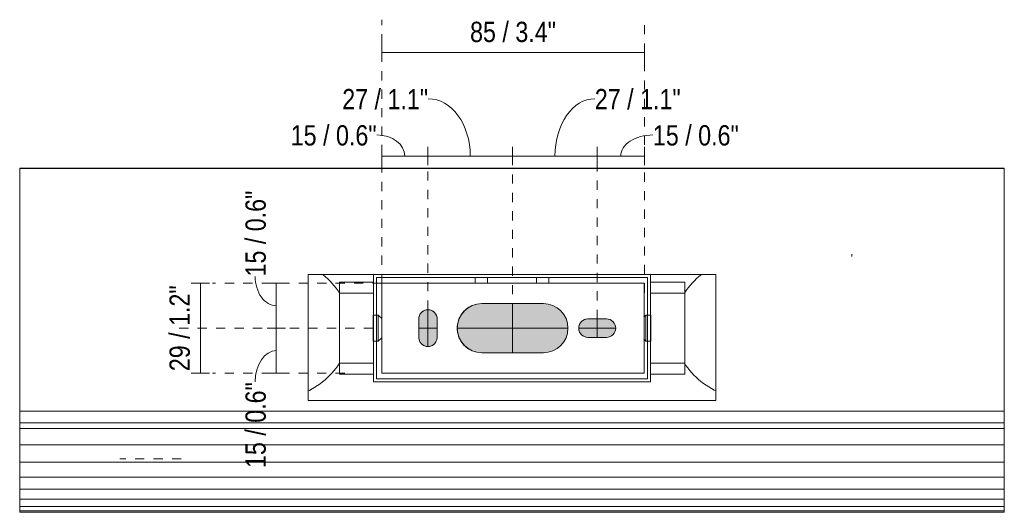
# Model space of a CAD drawing. Header units: millimetres. Extents: x -3404 to -2194, y 303 to 6745.
# Tile 3 of 4: x -2514 to -2194, y 454 to 614. Entities that reach past the tile are written whole.
import ezdxf

# ---------------------------------------------------------------- set-up
doc = ezdxf.new("R2010")
doc.units = ezdxf.units.MM
doc.linetypes.add('Dash', pattern=[6, 3, -3])
for name, color, linetype, lineweight in [('Cotas', 7, 'Continuous', 9), ('Cotas-3', 7, 'Continuous', 9), ('Elementos de detalle', 7, 'Continuous', 9), ('Lighthing Fixture Detail Wide Black', 7, 'Continuous', 20), ('Lighthing Fixture Dim Black SOL', 7, 'Continuous', 9), ('Luminarias', 7, 'Continuous', 20)]:
    doc.layers.add(name, color=color, linetype=linetype, lineweight=lineweight)
doc.layers.add('Lighthing Fixture Dim Grey Dash', color=7, linetype='Dash', lineweight=9, true_color=0xd2d2d2)
doc.layers.add('Lighthing Fixture Dim Grey SOL', color=7, linetype='Continuous', lineweight=9, true_color=0x5b5b5b)
doc.styles.add('Arial Narrow', font='ARIALN.TTF', dxfattribs={"height": 6.6})
doc.dimstyles.new('FARO_-_2_2mm_Arial_Narrow_mm_Inch_Left', dxfattribs={"dimscale": 304.8, "dimtxt": 6.754644, "dimasz": 0, "dimexe": 0.009843, "dimexo": 0.0625, "dimgap": 0.004921, "dimtad": 1, "dimdec": 0, "dimzin": 0, "dimdsep": 46, "dimtxsty": 'Arial Narrow', "dimblk1": 'NONE', "dimblk2": 'NONE', "dimsah": 1, "dimcen": 0.09, "dimadec": 0, "dimazin": 0, "dimtfac": 1, "dimtdec": 4, "dimtix": 1, "dimtmove": 0, "dimatfit": 3, "dimfxl": 0.009843, "dimfxlon": 1, "dimtvp": 1, "dimtolj": 1, "dimtzin": 0, "dimarcsym": 2})
doc.dimstyles.new('FARO_-_2_2mm_Arial_Narrow_mm_Inch_Left_1', dxfattribs={"dimscale": 304.8, "dimtxt": 6.754644, "dimasz": 0, "dimexe": 0.009843, "dimexo": 0.0625, "dimgap": 0.004921, "dimtad": 1, "dimdec": 0, "dimzin": 0, "dimdsep": 46, "dimtxsty": 'Arial Narrow', "dimblk1": 'NONE', "dimblk2": 'NONE', "dimsah": 1, "dimcen": 0.09, "dimadec": 0, "dimazin": 0, "dimtfac": 1, "dimtdec": 4, "dimtix": 1, "dimtmove": 1, "dimatfit": 3, "dimfxl": 0.009843, "dimfxlon": 1, "dimtvp": 1, "dimtolj": 1, "dimtzin": 0, "dimarcsym": 2})
doc.dimstyles.new('FARO_-_2_2mm_Arial_Narrow_mm_Inch_Right_1', dxfattribs={"dimscale": 304.8, "dimtxt": 6.754644, "dimasz": 0, "dimexe": 0.009843, "dimexo": 0.0625, "dimgap": 0.004921, "dimtad": 1, "dimdec": 0, "dimzin": 0, "dimdsep": 46, "dimtxsty": 'Arial Narrow', "dimblk1": 'NONE', "dimblk2": 'NONE', "dimsah": 1, "dimcen": 0.09, "dimadec": 0, "dimazin": 0, "dimtfac": 1, "dimtdec": 4, "dimtix": 1, "dimtmove": 1, "dimatfit": 3, "dimfxl": 0.009843, "dimfxlon": 1, "dimtvp": 1, "dimtolj": 1, "dimtzin": 0, "dimarcsym": 2})

# ---------------------------------------------------------------- blocks, each defined once
blk = doc.blocks.new('63436 - 63420 MILO 280 White wall lamp-595160-Alzado_PDF Fixing')
at = {"layer": 'Luminarias', "color": 9, "true_color": 0xc0c0c0}
for p, q in [((6689.5, 565.69), (6369.5, 565.69)), ((6369.5, 565.69), (6369.5, 565.63)), ((6369.5, 500.5), (6369.5, 565.63)), ((6689.5, 565.63), (6369.5, 565.63)), ((6689.5, 565.63), (6689.5, 565.69)), ((6689.5, 565.63), (6689.5, 500.5)), ((6463.26, 500.5), (6463.26, 531.17)), ((6463.26, 531.17), (6595.73, 531.17)), ((6484.5, 528.69), (6473.44, 528.69)), ((6473.44, 513.69), (6473.44, 528.69)), ((6574.5, 531.17), (6484.5, 531.17)), ((6484.5, 531.17), (6484.5, 496.17)), ((6485.5, 530.17), (6573.5, 530.17)), ((6485.5, 497.17), (6485.5, 530.17)), ((6487.14, 528.28), (6487.15, 528.28)), ((6487.15, 528.28), (6572.5, 528.28)), ((6487.15, 499.07), (6487.15, 528.28)), ((6517.5, 530.17), (6517.5, 528.28)), ((6521.49, 528.28), (6521.49, 530.17)), ((6537.5, 530.17), (6537.5, 528.28)), ((6541.49, 528.28), (6541.49, 530.17)), ((6572.5, 499.07), (6572.5, 528.28)), ((6573.5, 530.17), (6573.5, 497.17)), ((6574.5, 496.17), (6574.5, 531.17)), ((6585.66, 528.69), (6574.5, 528.69)), ((6585.66, 513.69), (6585.66, 528.69)), ((6595.73, 531.17), (6595.73, 500.5)), ((6484.5, 525.09), (6473.44, 525.09)), ((6585.55, 525.09), (6574.5, 525.09)), ((6486.01, 517.95), (6484.39, 517.95)), ((6484.39, 513.69), (6484.39, 517.95)), ((6487.15, 516.81), (6486.01, 517.95)), ((6486.01, 513.69), (6486.01, 517.95)), ((6572.98, 517.95), (6572.32, 517.29)), ((6574.6, 517.95), (6572.98, 517.95)), ((6572.98, 513.69), (6572.98, 517.95)), ((6574.6, 513.69), (6574.6, 517.95)), ((6473.44, 498.69), (6473.44, 513.69)), ((6484.39, 509.43), (6484.39, 513.69)), ((6486.01, 509.43), (6486.01, 513.69)), ((6572.98, 509.43), (6572.98, 513.69)), ((6574.6, 509.43), (6574.6, 513.69)), ((6585.66, 498.69), (6585.66, 513.69)), ((6484.39, 509.43), (6486.01, 509.43)), ((6486.01, 509.43), (6487.15, 510.56)), ((6572.32, 510.09), (6572.98, 509.43)), ((6572.98, 509.43), (6574.6, 509.43)), ((6369.5, 500.5), (6369.5, 486.72)), ((6463.26, 500.5), (6463.26, 490.17)), ((6473.44, 502.28), (6484.5, 502.28)), ((6574.5, 502.28), (6585.55, 502.28)), ((6595.73, 490.17), (6595.73, 500.5)), ((6689.5, 486.72), (6689.5, 500.5)), ((6473.44, 498.69), (6484.5, 498.69)), ((6484.5, 496.17), (6574.5, 496.17)), ((6573.5, 497.17), (6485.5, 497.17)), ((6487.15, 499.07), (6487.14, 499.07)), ((6572.5, 499.07), (6487.15, 499.07)), ((6574.5, 498.69), (6585.66, 498.69)), ((6595.73, 490.17), (6463.26, 490.17)), ((6369.5, 482.83), (6369.5, 486.72)), ((6369.5, 486.72), (6689.5, 486.72)), ((6689.5, 486.72), (6689.5, 482.83)), ((6369.5, 481.09), (6369.5, 482.83)), ((6369.5, 482.83), (6689.5, 482.83)), ((6369.5, 475.71), (6369.5, 481.09)), ((6369.5, 481.09), (6689.5, 481.09)), ((6689.5, 482.83), (6689.5, 481.09)), ((6689.5, 481.09), (6689.5, 475.71)), ((6369.5, 470.04), (6369.5, 475.71)), ((6369.5, 475.71), (6689.5, 475.71)), ((6689.5, 475.71), (6689.5, 470.04)), ((6369.5, 465.2), (6369.5, 470.04)), ((6369.5, 470.04), (6689.5, 470.04)), ((6689.5, 470.04), (6689.5, 465.2)), ((6369.5, 461.28), (6369.5, 465.2)), ((6369.5, 465.2), (6689.5, 465.2)), ((6689.5, 465.2), (6689.5, 461.28)), ((6369.5, 461.28), (6689.5, 461.28)), ((6369.5, 458), (6369.5, 461.14)), ((6689.5, 461.14), (6689.5, 458)), ((6369.5, 455.65), (6369.5, 458.05)), ((6369.5, 458), (6689.5, 458)), ((6689.5, 458.05), (6689.5, 455.65)), ((6369.5, 454.21), (6369.5, 455.71)), ((6369.5, 455.65), (6689.5, 455.65)), ((6689.5, 455.71), (6689.5, 454.21)), ((6369.5, 453.77), (6369.5, 454.26)), ((6369.5, 454.21), (6689.5, 454.21)), ((6369.5, 453.77), (6689.5, 453.77)), ((6689.5, 454.26), (6689.5, 453.77))]:
    blk.add_line(p, q, dxfattribs=at)
at = {"layer": 'Luminarias', "color": 9, "true_color": 0xc0c0c0, "flags": 128}
for points in [[(6467.91, 531.17), (6468.08, 531.04), (6468.86, 530.38), (6469.62, 529.69), (6470.35, 528.97), (6471.05, 528.22), (6471.72, 527.44), (6472.36, 526.64), (6472.96, 525.81), (6473.44, 525.09)], [(6585.55, 525.09), (6586.13, 525.94), (6586.74, 526.77), (6587.38, 527.57), (6588.05, 528.34), (6588.76, 529.09), (6589.49, 529.8), (6590.25, 530.49), (6591.04, 531.15)], [(6473.44, 502.28), (6472.87, 501.44), (6472.26, 500.61), (6471.61, 499.81), (6470.94, 499.04), (6470.23, 498.29), (6469.5, 497.58), (6468.74, 496.89), (6467.95, 496.23), (6467.13, 495.61), (6466.29, 495.02), (6465.43, 494.46), (6464.55, 493.94), (6463.65, 493.45), (6463.26, 493.27)], [(6595.73, 493.27), (6595.2, 493.53), (6594.3, 494.02), (6593.42, 494.55), (6592.56, 495.11), (6591.72, 495.71), (6590.91, 496.34), (6590.13, 497), (6589.37, 497.69), (6588.64, 498.41), (6587.94, 499.16), (6587.27, 499.94), (6586.63, 500.74), (6586.03, 501.57), (6585.55, 502.28)]]:
    blk.add_lwpolyline(points, dxfattribs=at)
at = {"layer": 'Luminarias', "color": 9, "true_color": 0xc0c0c0}
for centre, major_axis, start_param, end_param in [((6502.19, 516.68), (0, 3), 0.785398, 0.840998), ((6502.19, 516.68), (0, 3), 0.523599, 0.609607), ((6502.19, 516.68), (0, 3), 5.917385, 6.648933), ((6502.19, 516.68), (0, 3), 5.673516, 5.759587), ((6502.19, 516.68), (0, 3), 5.442188, 5.497787), ((6519.69, 513.68), (0, 8), 0.483315, 1.009575), ((6519.69, 513.68), (0, 8), 0.241653, 0.262561), ((6502.19, 516.68), (0, 3), 1.308997, 1.328725), ((6502.19, 516.68), (0, 3), 1.047198, 1.08549), ((6502.19, 516.68), (0, 3), 5.197695, 5.235988), ((6502.19, 516.68), (0, 3), 4.95446, 4.974189), ((6519.69, 513.68), (0, 8), 1.372755, 1.515351), ((6519.69, 513.68), (0, 8), 1.118498, 1.262319), ((6554.19, 513.68), (0, 3), 0.966561, 2.175032), ((6554.19, 513.68), (0, 3), 0.724866, 0.780425), ((6554.19, 513.68), (0, 3), 0.483172, 0.526035), ((6554.19, 513.68), (0, 3), 0.241478, 0.262345), ((6519.69, 513.68), (0, 8), 1.626242, 1.768838), ((6502.19, 510.68), (0, 3), 1.812934, 1.832596), ((6502.19, 510.68), (0, 3), 2.056232, 2.094395), ((6502.19, 510.68), (0, 3), 4.18879, 4.227796), ((6502.19, 510.68), (0, 3), 4.45059, 4.471112), ((6519.69, 513.68), (0, 8), 1.879274, 2.023094), ((6519.69, 513.68), (0, 8), 2.132018, 2.658277), ((6554.19, 513.68), (0, 3), 2.361168, 2.416726), ((6554.19, 513.68), (0, 3), 2.615557, 2.65842), ((6554.19, 513.68), (0, 3), 2.879248, 2.900115), ((6502.19, 510.68), (0, 3), 2.300786, 2.356195), ((6502.19, 510.68), (0, 3), 2.532266, 2.617994), ((6502.19, 510.68), (0, 3), 2.776188, 3.507941), ((6502.19, 510.68), (0, 3), 3.665192, 3.751893), ((6502.19, 510.68), (0, 3), 3.926991, 3.983228), ((6519.69, 513.68), (0, 8), 2.879032, 2.89994)]:
    blk.add_ellipse(centre, major_axis=major_axis, ratio=1, start_param=start_param, end_param=end_param, dxfattribs=at)
blk = doc.blocks.new('DIMBLOCK4-Alzado_PDF Fixing')
at = {"layer": 'Cotas-3', "color": 251, "true_color": 0x5b5b5b}
for p, q in [((-2395.93, 603.33), (-2395.93, 606.33)), ((-2310.57, 603.33), (-2310.57, 606.33)), ((-2395.93, 603.33), (-2310.57, 603.33)), ((-2395.93, 603.33), (-2395.93, 600.33)), ((-2310.57, 603.33), (-2310.57, 600.33))]:
    blk.add_line(p, q, dxfattribs=at)
at = {"layer": 'Cotas-3', "color": 0, "insert": (-2367.24, 613.36), "char_height": 6.6, "width": 33.5802, "attachment_point": 1, "line_spacing_factor": 0.974696, "style": 'Arial Narrow'}
blk.add_mtext('85 / 3.4"', dxfattribs=at)
blk = doc.blocks.new('_None')
blk = doc.blocks.new('DIMBLOCK5-Alzado_PDF Fixing')
at = {"layer": 'Cotas-3', "color": 251, "true_color": 0x5b5b5b}
for p, q in [((-2395.93, 569.68), (-2395.93, 572.68)), ((-2395.93, 569.68), (-2380.92, 569.68)), ((-2395.93, 569.68), (-2395.93, 566.68)), ((-2380.92, 569.68), (-2380.92, 572.68)), ((-2380.92, 569.68), (-2380.92, 566.68))]:
    blk.add_line(p, q, dxfattribs=at)
blk.add_ellipse((-2397.55, 569.68), major_axis=(9.12, 0), ratio=0.752044, start_param=0, end_param=1.570796, dxfattribs=at)
at = {"layer": 'Cotas-3', "color": 0, "insert": (-2425.53, 579.71), "char_height": 6.6, "width": 33.5802, "attachment_point": 1, "line_spacing_factor": 0.974696, "style": 'Arial Narrow'}
blk.add_mtext('15 / 0.6"', dxfattribs=at)
blk = doc.blocks.new('DIMBLOCK6-Alzado_PDF Fixing')
at = {"layer": 'Cotas-3', "color": 251, "true_color": 0x5b5b5b}
for p, q in [((-2380.92, 569.68), (-2380.92, 572.68)), ((-2380.92, 569.68), (-2353.42, 569.68)), ((-2380.92, 569.68), (-2380.92, 566.68)), ((-2353.42, 569.68), (-2353.42, 572.68)), ((-2353.42, 569.68), (-2353.42, 566.68))]:
    blk.add_line(p, q, dxfattribs=at)
blk.add_ellipse((-2380.81, 569.68), major_axis=(0, 18.64), ratio=0.731762, start_param=4.712389, end_param=6.283185, dxfattribs=at)
at = {"layer": 'Cotas-3', "color": 0, "insert": (-2408.79, 591.49), "char_height": 6.6, "width": 33.5802, "attachment_point": 1, "line_spacing_factor": 0.974696, "style": 'Arial Narrow'}
blk.add_mtext('27 / 1.1"', dxfattribs=at)
blk = doc.blocks.new('DIMBLOCK7-Alzado_PDF Fixing')
at = {"layer": 'Cotas-3', "color": 251, "true_color": 0x5b5b5b}
for p, q in [((-2353.42, 569.68), (-2353.42, 572.68)), ((-2353.42, 569.68), (-2325.92, 569.68)), ((-2353.42, 569.68), (-2353.42, 566.68)), ((-2325.92, 569.68), (-2325.92, 572.68)), ((-2325.92, 569.68), (-2325.92, 566.68))]:
    blk.add_line(p, q, dxfattribs=at)
blk.add_ellipse((-2326.7, 569.68), major_axis=(0, 18.64), ratio=0.695551, start_param=0, end_param=1.570796, dxfattribs=at)
at = {"layer": 'Cotas-3', "color": 0, "insert": (-2326.7, 591.49), "char_height": 6.6, "width": 33.5802, "attachment_point": 1, "line_spacing_factor": 0.974696, "style": 'Arial Narrow'}
blk.add_mtext('27 / 1.1"', dxfattribs=at)
blk = doc.blocks.new('DIMBLOCK8-Alzado_PDF Fixing')
at = {"layer": 'Cotas-3', "color": 251, "true_color": 0x5b5b5b}
for p, q in [((-2325.92, 569.68), (-2325.92, 572.68)), ((-2325.92, 569.68), (-2310.57, 569.68)), ((-2325.92, 569.68), (-2325.92, 566.68)), ((-2310.57, 569.68), (-2310.57, 572.68)), ((-2310.57, 569.68), (-2310.57, 566.68))]:
    blk.add_line(p, q, dxfattribs=at)
blk.add_ellipse((-2307.82, 569.68), major_axis=(10.43, 0), ratio=0.657832, start_param=1.570796, end_param=3.141593, dxfattribs=at)
at = {"layer": 'Cotas-3', "color": 0, "insert": (-2307.82, 579.71), "char_height": 6.6, "width": 33.5802, "attachment_point": 1, "line_spacing_factor": 0.974696, "style": 'Arial Narrow'}
blk.add_mtext('15 / 0.6"', dxfattribs=at)
blk = doc.blocks.new('DIMBLOCK9-Alzado_PDF Fixing')
at = {"layer": 'Cotas-3', "color": 251, "true_color": 0x5b5b5b}
for p, q in [((-2430.21, 528.28), (-2433.21, 528.28)), ((-2430.21, 528.28), (-2430.21, 513.68)), ((-2430.21, 528.28), (-2427.21, 528.28)), ((-2430.21, 513.68), (-2433.21, 513.68)), ((-2430.21, 513.68), (-2427.21, 513.68))]:
    blk.add_line(p, q, dxfattribs=at)
blk.add_ellipse((-2430.21, 530.5), major_axis=(0, 9.52), ratio=0.720907, start_param=1.570796, end_param=3.141593, dxfattribs=at)
at = {"layer": 'Cotas-3', "color": 0, "insert": (-2440.24, 530.5), "char_height": 6.6, "width": 33.5802, "attachment_point": 1, "rotation": 90, "line_spacing_factor": 0.974696, "style": 'Arial Narrow'}
blk.add_mtext('15 / 0.6"', dxfattribs=at)
blk = doc.blocks.new('DIMBLOCK10-Alzado_PDF Fixing')
at = {"layer": 'Cotas-3', "color": 251, "true_color": 0x5b5b5b}
for p, q in [((-2430.21, 513.68), (-2433.21, 513.68)), ((-2430.21, 513.68), (-2430.21, 499.07)), ((-2430.21, 513.68), (-2427.21, 513.68)), ((-2430.21, 499.07), (-2433.21, 499.07)), ((-2430.21, 499.07), (-2427.21, 499.07))]:
    blk.add_line(p, q, dxfattribs=at)
blk.add_ellipse((-2430.21, 496.17), major_axis=(0, 10.2), ratio=0.67231, start_param=0, end_param=1.570796, dxfattribs=at)
at = {"layer": 'Cotas-3', "color": 0, "insert": (-2440.24, 468.19), "char_height": 6.6, "width": 33.5802, "attachment_point": 1, "rotation": 90, "line_spacing_factor": 0.974696, "style": 'Arial Narrow'}
blk.add_mtext('15 / 0.6"', dxfattribs=at)
blk = doc.blocks.new('DIMBLOCK11-Alzado_PDF Fixing')
at = {"layer": 'Cotas-3', "color": 251, "true_color": 0x5b5b5b}
for p, q in [((-2454.9, 528.28), (-2457.9, 528.28)), ((-2454.9, 528.28), (-2454.9, 499.07)), ((-2454.9, 528.28), (-2451.9, 528.28)), ((-2454.9, 499.07), (-2457.9, 499.07)), ((-2454.9, 499.07), (-2451.9, 499.07))]:
    blk.add_line(p, q, dxfattribs=at)
at = {"layer": 'Cotas-3', "color": 0, "insert": (-2464.93, 499.69), "char_height": 6.6, "width": 33.5802, "attachment_point": 1, "rotation": 90, "line_spacing_factor": 0.974696, "style": 'Arial Narrow'}
blk.add_mtext('29 / 1.2"', dxfattribs=at)

msp = doc.modelspace()

# ---------------------------------------------------------------- hatches: boundary and pattern name
at = {"layer": 'Elementos de detalle', "true_color": 0xc0c0c0}
h = msp.add_hatch(color=9, dxfattribs=at)
h.paths.add_polyline_path([(-2356.15, 505.68), (-2343.42, 505.68), (-2341.35, 505.95), (-2339.42, 506.75), (-2337.76, 508.02), (-2336.49, 509.68), (-2335.69, 511.61), (-2335.42, 513.68), (-2335.69, 515.75), (-2336.49, 517.68), (-2337.76, 519.34), (-2339.42, 520.61), (-2341.35, 521.41), (-2343.42, 521.68), (-2363.42, 521.68), (-2365.49, 521.41), (-2367.42, 520.61), (-2369.08, 519.34), (-2370.35, 517.68), (-2371.15, 515.75), (-2371.42, 513.68), (-2371.15, 511.61), (-2370.35, 509.68), (-2369.08, 508.02), (-2367.42, 506.75), (-2365.49, 505.95), (-2363.42, 505.68)])
h.paths.add_polyline_path([(-2381.28, 507.7), (-2380.56, 507.7), (-2379.85, 507.87), (-2379.21, 508.21), (-2378.67, 508.69), (-2378.26, 509.29), (-2378, 509.97), (-2377.92, 510.68), (-2377.92, 516.68), (-2378.01, 517.4), (-2378.26, 518.07), (-2378.67, 518.67), (-2379.21, 519.15), (-2379.85, 519.48), (-2380.56, 519.66), (-2381.28, 519.66), (-2381.98, 519.48), (-2382.62, 519.15), (-2383.16, 518.67), (-2383.57, 518.07), (-2383.83, 517.4), (-2383.92, 516.68), (-2383.92, 510.68), (-2383.83, 509.96), (-2383.57, 509.28), (-2383.16, 508.69), (-2382.62, 508.21), (-2381.98, 507.87)])
h.paths.add_polyline_path([(-2322.92, 510.68), (-2322.14, 510.78), (-2321.42, 511.08), (-2320.8, 511.56), (-2320.32, 512.18), (-2320.02, 512.9), (-2319.92, 513.68), (-2320.02, 514.46), (-2320.32, 515.18), (-2320.8, 515.8), (-2321.42, 516.28), (-2322.14, 516.58), (-2322.92, 516.68), (-2328.92, 516.68), (-2329.7, 516.58), (-2330.42, 516.28), (-2331.04, 515.8), (-2331.52, 515.17), (-2331.82, 514.46), (-2331.92, 513.68), (-2331.82, 512.9), (-2331.52, 512.18), (-2331.04, 511.56), (-2330.42, 511.08), (-2329.7, 510.78), (-2328.92, 510.68), (-2324.03, 510.68)])

# ---------------------------------------------------------------- linework, layer by layer
at = {"layer": 'Lighthing Fixture Detail Wide Black'}
for p, q in [((-2243.22, 537.77), (-2243.22, 536.98)), ((-2343.42, 521.68), (-2363.42, 521.68)), ((-2383.92, 516.68), (-2383.92, 510.68)), ((-2377.92, 510.68), (-2377.92, 516.68)), ((-2322.92, 516.68), (-2328.92, 516.68)), ((-2328.92, 510.68), (-2322.92, 510.68)), ((-2363.42, 505.68), (-2343.42, 505.68))]:
    msp.add_line(p, q, dxfattribs=at)
for centre, radius, start, end in [((-2363.42, 513.68), 8, 90, 270), ((-2343.42, 513.68), 8, 270, 90), ((-2380.92, 516.68), 3, 0, 180), ((-2328.92, 513.68), 3, 90, 270), ((-2322.92, 513.68), 3, 270, 90), ((-2380.92, 510.68), 3, 180, 0.0502)]:
    msp.add_arc(centre, radius, start, end, dxfattribs=at)
at = {"layer": 'Lighthing Fixture Dim Black SOL'}
for p, q in [((-2398.61, 531.17), (-2308.61, 531.17)), ((-2398.61, 496.17), (-2398.61, 531.17)), ((-2397.61, 530.17), (-2309.61, 530.17)), ((-2397.61, 497.17), (-2397.61, 530.17)), ((-2395.97, 528.28), (-2310.61, 528.28)), ((-2395.97, 499.07), (-2395.97, 528.28)), ((-2310.61, 528.28), (-2310.61, 499.07)), ((-2309.61, 530.17), (-2309.61, 497.17)), ((-2308.61, 531.17), (-2308.61, 496.17)), ((-2308.61, 496.17), (-2398.61, 496.17)), ((-2309.61, 497.17), (-2397.61, 497.17)), ((-2310.61, 499.07), (-2395.97, 499.07))]:
    msp.add_line(p, q, dxfattribs=at)
at = {"layer": 'Lighthing Fixture Dim Grey Dash'}
for p, q in [((-2395.93, 528.28), (-2395.93, 614.04)), ((-2310.57, 525.29), (-2310.57, 614.04)), ((-2380.92, 513.68), (-2380.92, 568.69)), ((-2353.42, 518.69), (-2353.42, 568.69)), ((-2325.92, 516.68), (-2325.92, 568.69)), ((-2395.93, 528.28), (-2450.93, 528.28)), ((-2398.79, 513.68), (-2462.97, 513.68)), ((-2407.97, 499.07), (-2450.93, 499.07)), ((-2461.11, 471.19), (-2481.11, 471.19))]:
    msp.add_line(p, q, dxfattribs=at)
at = {"layer": 'Lighthing Fixture Dim Grey SOL'}
for p, q in [((-2353.42, 521.68), (-2353.42, 505.68)), ((-2380.92, 519.68), (-2380.92, 507.68)), ((-2325.92, 516.68), (-2325.92, 510.68)), ((-2383.92, 513.68), (-2377.92, 513.68)), ((-2371.42, 513.68), (-2335.42, 513.68)), ((-2331.92, 513.68), (-2319.92, 513.68))]:
    msp.add_line(p, q, dxfattribs=at)

# ---------------------------------------------------------------- block references
at = {"layer": 'Luminarias', "color": 9, "true_color": 0xc0c0c0}
msp.add_blockref('63436 - 63420 MILO 280 White wall lamp-595160-Alzado_PDF Fixing', (-8883.11, 0), dxfattribs=at)

# ---------------------------------------------------------------- dimensions: what is measured, and where the dimension line sits
at = {"layer": 'Cotas', "color": 251, "true_color": 0x5b5b5b}
dim = msp.add_linear_dim(base=(-2310.57, 603.33), p1=(-2395.93, 600.33), p2=(-2310.57, 600.33), dimstyle='FARO_-_2_2mm_Arial_Narrow_mm_Inch_Left', override={"dimpost": '<>', "dimfxl": 85.355106}, dxfattribs=at)
dim.commit()
dim.dimension.update_dxf_attribs({"geometry": 'DIMBLOCK4-Alzado_PDF Fixing', "text_midpoint": (-2353.25, 609.1)})
for base, p1, p2, override, picture, middle in [((-2353.4185, 569.6797), (-2380.9182, 566.6797), (-2353.4185, 566.6797), {"dimpost": '<>', "dimfxl": 27.499754}, 'DIMBLOCK6-Alzado_PDF Fixing', (-2392.0011, 587.0878)), ((-2325.918473, 569.679702), (-2353.418472, 566.679702), (-2325.918473, 566.679702), {"dimpost": '<>', "dimfxl": 27.499999}, 'DIMBLOCK7-Alzado_PDF Fixing', (-2309.913967, 587.087779)), ((-2380.92, 569.68), (-2395.93, 566.68), (-2380.92, 566.68), {"dimpost": '<>', "dimfxl": 15.009617}, 'DIMBLOCK5-Alzado_PDF Fixing', (-2408.74, 575.31)), ((-2310.57, 569.68), (-2325.92, 566.68), (-2310.57, 566.68), {"dimpost": '<>', "dimfxl": 15.345737}, 'DIMBLOCK8-Alzado_PDF Fixing', (-2291.03, 575.31))]:
    dim = msp.add_linear_dim(base=base, p1=p1, p2=p2, dimstyle='FARO_-_2_2mm_Arial_Narrow_mm_Inch_Right_1', override=override, dxfattribs=at)
    dim.commit()
    dim.dimension.update_dxf_attribs({"geometry": picture, "text_midpoint": middle, "dimtype": 160})
for base, p1, p2, override, picture, middle in [((-2430.21, 513.68), (-2433.21, 528.28), (-2433.21, 513.68), {"dimpost": '<>', "dimfxl": 14.604267}, 'DIMBLOCK9-Alzado_PDF Fixing', (-2435.84, 547.29)), ((-2430.21, 499.07), (-2433.21, 513.68), (-2433.21, 499.07), {"dimpost": '<>', "dimfxl": 14.60654}, 'DIMBLOCK10-Alzado_PDF Fixing', (-2435.84, 484.98))]:
    dim = msp.add_linear_dim(base=base, p1=p1, p2=p2, angle=90, dimstyle='FARO_-_2_2mm_Arial_Narrow_mm_Inch_Left_1', override=override, dxfattribs=at)
    dim.commit()
    dim.dimension.update_dxf_attribs({"geometry": picture, "text_midpoint": middle, "dimtype": 160, "text_rotation": 90})
dim = msp.add_linear_dim(base=(-2454.9, 499.07), p1=(-2451.9, 528.28), p2=(-2451.9, 499.07), angle=90, dimstyle='FARO_-_2_2mm_Arial_Narrow_mm_Inch_Left', override={"dimpost": '<>', "dimfxl": 29.210807}, dxfattribs=at)
dim.commit()
dim.dimension.update_dxf_attribs({"geometry": 'DIMBLOCK11-Alzado_PDF Fixing', "text_midpoint": (-2460.67, 513.68)})

doc.saveas('drawing.dxf')
